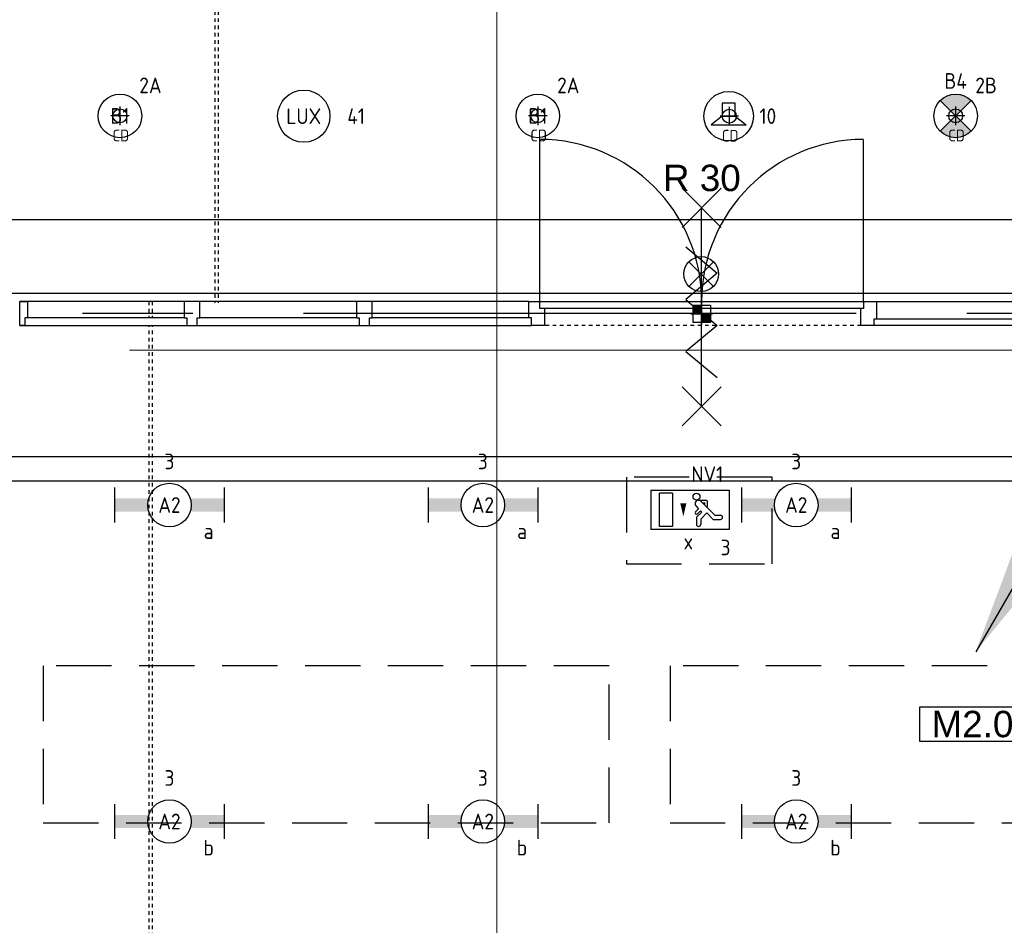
# Model space of a CAD drawing. Header units: millimetres. Extents: x -38032 to 104346, y -31182 to 78566.
# Tile 83 of 213: x 47869 to 53524, y 19773 to 24971. Entities that reach past the tile are written whole.
import ezdxf
from ezdxf.enums import TextEntityAlignment as Align

# ---------------------------------------------------------------- set-up
doc = ezdxf.new("R2010")
doc.units = ezdxf.units.MM
doc.header["$LTSCALE"] = 100
doc.set_wipeout_variables(frame=1)
for name, pattern in [('HIDDEN2', [4.7625, 3.175, -1.5875]), ('PHANTOM', [63.5, 31.75, -6.35, 6.35, -6.35, 6.35, -6.35]), ('STYLE_01', [0.41664, 0.20828, -0.20836]), ('STYLE_11', [5, 3.888855, -0.416718, 0.277786, -0.416641])]:
    doc.linetypes.add(name, pattern=pattern)
for name, color, linetype in [('AB$1A---_ATTRIB035', 8, 'Continuous'), ('AL$1A---_ALGEMEEN', 8, 'Continuous'), ('AL------_MAATV', 200, 'Continuous'), ('AL------_SPARING', 2, 'Continuous'), ('AT$1A---_TEKST100', 8, 'Continuous'), ('BOUWKUNDIG', 8, 'Continuous'), ('EB6421--_ATTRIB', 2, 'Continuous'), ('EL6121--', 3, 'Continuous'), ('EL6311--', 3, 'Continuous'), ('EL6311--_meetgegevens LUX-waarden', 3, 'Continuous'), ('el6311--nv', 7, 'Continuous'), ('EL6350--', 3, 'Continuous'), ('EL6421--', 3, 'Continuous'), ('EL6511--', 3, 'Continuous'), ('Kastenscheiding', 4, 'PHANTOM'), ('LICHT_TEXT018', 1, 'Continuous'), ('versterkte strook', 7, 'Continuous')]:
    doc.layers.add(name, color=color, linetype=linetype)
doc.layers.add('stramien', color=1, linetype='Continuous', lineweight=9)
doc.styles.add('Arial', font='ARIAL.TTF')
doc.styles.add('BURO-018', font='iso.shx', dxfattribs={"height": 90})
doc.styles.get("Standard").update_dxf_attribs({"font": 'iso.shx'})

# ---------------------------------------------------------------- blocks, each defined once
blk = doc.blocks.new('1115C2J')
at = {"color": 0, "linetype": 'Continuous'}
for p, q in [((-4.5, 5.5), (4.5, 5.5)), ((-4.5, 1), (-4.5, 5.5)), ((-1.24, 4.31), (-1.24, 4.91)), ((-0.76, 4.11), (-0.76, 4.91)), ((2, 5.15), (3.5, 5.15)), ((2, 1.35), (2, 5.15)), ((3.5, 5.15), (3.5, 1.35)), ((4.5, 1), (4.5, 5.5)), ((-2.68, 4.35), (-3.52, 4.35)), ((-2.88, 3.87), (-3.52, 3.87)), ((-1.27, 2.26), (-2.88, 3.87)), ((-1.94, 3.61), (-2.68, 4.35)), ((-1.24, 4.31), (-1.94, 3.61)), ((-1.37, 3.5), (-0.76, 4.11)), ((-1.23, 3.35), (-1.37, 3.5)), ((-0.87, 3.71), (-1.23, 3.35)), ((-0.65, 3.49), (-1.01, 3.13)), ((-1.94, 2.93), (-2.04, 2.83)), ((-2.04, 2.83), (-2.04, 2.34)), ((-1.71, 2.7), (-1.72, 2.7)), ((-1.72, 2.7), (-1.72, 2.46)), ((-1.47, 2.46), (-1.72, 2.46)), ((-0.71, 2.83), (-1.01, 3.13)), ((-0.99, 2.14), (-1.84, 2.14)), ((2, 1.35), (3.5, 1.35)), ((4.5, 1), (-4.5, 1))]:
    blk.add_line(p, q, dxfattribs=at)
blk.add_lwpolyline([(0.75, 4, 0, 0.7, 0), (0.75, 2.5, 0.7, 0.7, 0)], format="xyseb", dxfattribs=at)
blk.add_circle((-0.76, 1.75), 0.4, dxfattribs=at)
for centre, radius, start, end in [((-1, 4.91), 0.24, 0, 180), ((-3.52, 4.11), 0.24, 90, 270), ((-0.76, 3.6), 0.16, 315, 135), ((-1.84, 2.34), 0.2, 180, 270), ((-0.99, 2.54), 0.4, 225, 45)]:
    blk.add_arc(centre, radius, start, end, dxfattribs=at)
at = {"color": 0, "linetype": 'Continuous', "style": 'BURO-018'}
for tag, p in [('E_GKAST', (0, 15.17)), ('E_GROEP', (0, 12.17)), ('E_SGROEP', (4.5, 12.17)), ('E_ARMCODE', (0, 8))]:
    blk.add_attdef(tag, text='', height=1.8, dxfattribs=at).set_placement(p, align=Align.MIDDLE)
at = {"layer": 'EL6350--', "color": 1, "style": 'BURO-018'}
blk.add_text('x', height=1.8, dxfattribs=at).set_placement((-0.38, 6.53))
blk = doc.blocks.new('1115B3A')
at = {"color": 0, "linetype": 'Continuous'}
blk.add_circle((0, 0), 2.5, dxfattribs=at)
at = {"color": 0, "linetype": 'Continuous', "style": 'BURO-018'}
for tag, p in [('E_GKAST', (0, 8)), ('E_GROEP', (0, 5)), ('E_SGROEP', (4.5, 5)), ('E_ARMCODE', (0, 0)), ('E_SLET', (4.5, -1))]:
    blk.add_attdef(tag, text='', height=1.8, dxfattribs=at).set_placement(p, align=Align.MIDDLE)
blk = doc.blocks.new('E00018')
at = {"color": 0, "linetype": 'Continuous'}
for p, q in [((-1.77, -1.77), (1.77, 1.77)), ((1.77, -1.77), (-1.77, 1.77))]:
    blk.add_line(p, q, dxfattribs=at)
at = {"color": 0, "linetype": 'Continuous', "const_width": 2.5}
for points in [[(-0.88, 0.88, -0.198912), (0, 1.25, -0.198912), (0.88, 0.88, -1)], [(-0.88, -0.88, 0.198912), (0, -1.25, 0.198912), (0.88, -0.88, 1)]]:
    blk.add_lwpolyline(points, format="xyb", dxfattribs=at)
blk = doc.blocks.new('1115B3A-NO1')
at = {"color": 0, "linetype": 'Continuous'}
blk.add_circle((0, 0), 2.5, dxfattribs=at)
at = {"color": 0, "zscale": 100}
blk.add_blockref('E00018', (0, 0), dxfattribs=at)
at = {"color": 0, "linetype": 'Continuous', "style": 'BURO-018'}
for tag, p in [('E_GKAST', (0, 8)), ('E_GROEP', (0, 5)), ('E_SGROEP', (4.5, 5)), ('E_ARMCODE', (0, 0)), ('E_SLET', (4.5, -1))]:
    blk.add_attdef(tag, text='', height=1.8, dxfattribs=at).set_placement(p, align=Align.MIDDLE)
blk = doc.blocks.new('E00024')
at = {"color": 0, "linetype": 'Continuous'}
for p, q in [((-1.41, 1.59), (1.41, 4.41)), ((-1.41, 4.41), (1.41, 1.59))]:
    blk.add_line(p, q, dxfattribs=at)
blk.add_circle((0, 3), 2, dxfattribs=at)
at = {"color": 0, "linetype": 'Continuous', "style": 'BURO-018'}
blk.add_attdef('E_TEXT1', text='', height=1.8, dxfattribs=at).set_placement((0, 7.5), align=Align.MIDDLE)
at = {"color": 0, "linetype": 'Continuous', "style": 'BURO-018', "flags": 1}
blk.add_attdef('E_MATCODE', (0, 0), '', height=1.8, dxfattribs=at)
blk = doc.blocks.new('E00170')
at = {"color": 0, "linetype": 'Continuous'}
for q in [(5, 8.66), (-5, -8.66)]:
    blk.add_line((0, 0), q, dxfattribs=at)
for points in [[(5, 8.66, 0, 1, 0), (3.5, 6.062, 1, 1, 0)], [(-5, -8.66, 0, 1, 0), (-3.5, -6.062, 1, 1, 0)]]:
    blk.add_lwpolyline(points, format="xyseb", dxfattribs=at)
at = {"color": 0, "const_width": 0.5}
blk.add_lwpolyline([(-0.25, 0, 1), (0.25, 0, 1)], format="xyb", close=True, dxfattribs=at)
at = {"color": 0, "linetype": 'Continuous'}
blk.add_circle((0, 0), 0.5, dxfattribs=at)
blk = doc.blocks.new('1115B6630')
at = {"color": 0}
for p, q in [((-6.3, 2), (-6.3, -2)), ((6.3, 2), (6.3, -2))]:
    blk.add_line(p, q, dxfattribs=at)
at = {"color": 0, "linetype": 'Continuous'}
blk.add_circle((0, 0), 2.5, dxfattribs=at)
at = {"color": 0}
for points in [[(-2.5, 0.75), (-6.3, 0.75), (-2.5, -0.75), (-6.3, -0.75)], [(2.5, 0.75), (6.3, 0.75), (2.5, -0.75), (6.3, -0.75)]]:
    blk.add_solid(points, dxfattribs=at)
at = {"color": 0, "linetype": 'Continuous', "style": 'BURO-018'}
for tag, p in [('E_GKAST', (0, 8)), ('E_GROEP', (0, 5)), ('E_SGROEP', (4.5, 5)), ('E_ARMCODE', (0, 0)), ('E_SLET', (4.5, -3))]:
    blk.add_attdef(tag, text='', height=1.8, dxfattribs=at).set_placement(p, align=Align.MIDDLE)
blk = doc.blocks.new('E00497')
at = {"color": 0}
for p, q in [((0, 0.75), (1, 2)), ((1, -2), (1, 2)), ((0, 0.75), (-1.5, 0.75)), ((0, -0.75), (0, 0.75)), ((-1.5, -0.75), (0, -0.75)), ((0, -0.75), (1, -2))]:
    blk.add_line(p, q, dxfattribs=at)
blk.add_line((-1.5, 0.75), (-1.5, -0.75))
blk.add_circle((0, 0), 2.84, dxfattribs=at)
at = {"color": 0, "linetype": 'Continuous', "style": 'BURO-018'}
blk.add_attdef('E_TEXT1', text='', height=1.8, dxfattribs=at).set_placement((0, 4.5), align=Align.MIDDLE)
at = {"color": 0, "linetype": 'Continuous', "style": 'BURO-018', "flags": 1}
blk.add_attdef('E_MATCODE', text='', height=1.8, dxfattribs=at).set_placement((0, 0), align=Align.MIDDLE)
blk = doc.blocks.new('Centraaldoos')
at = {"color": 1, "linetype": 'Continuous'}
for p, q in [((-2, 0), (2, 0)), ((0, -2), (0, 2))]:
    blk.add_line(p, q, dxfattribs=at)
at = {"color": 0, "linetype": 'Continuous'}
blk.add_circle((0, 0), 1.5, dxfattribs=at)
at = {"color": 0, "linetype": 'Continuous', "style": 'BURO-018'}
blk.add_attdef('AL_POSNR', text='', height=1.8, dxfattribs=at).set_placement((0, 3), align=Align.CENTER)
at = {"color": 0, "linetype": 'Continuous', "style": 'BURO-018', "flags": 1}
blk.add_attdef('AL_OMS', (0, 0), '', height=1.8, dxfattribs=at)
at = {"layer": 'AL------_MAATV', "style": 'BURO-018'}
blk.add_text('CD', height=2.531, rotation=180, dxfattribs=at).set_placement((1.61, 5.48))
blk = doc.blocks.new('Sparing 100x100')
at = {"color": 1, "linetype": 'Continuous'}
for p, q in [((0, -2.5), (0, 2.5)), ((-2.5, 0), (2.5, 0))]:
    blk.add_line(p, q, dxfattribs=at)
at = {"color": 0, "linetype": 'Continuous'}
for p, q in [((-2, 2), (2, 2)), ((-2, -2), (-2, 2)), ((2, 2), (2, -2)), ((2, -2), (-2, -2))]:
    blk.add_line(p, q, dxfattribs=at)
for points in [[(-2, 2), (0, 2), (-2, 0), (0, 0)], [(0, 0), (2, 0), (0, -2), (2, -2)]]:
    blk.add_solid(points, dxfattribs=at)
at = {"color": 0, "linetype": 'Continuous', "style": 'BURO-018'}
blk.add_attdef('AL_POSNR', text='', height=1.8, dxfattribs=at).set_placement((0, 3), align=Align.CENTER)
at = {"color": 0, "linetype": 'Continuous', "style": 'BURO-018', "flags": 1}
blk.add_attdef('AL_OMS', (0, 0), '', height=1.8, dxfattribs=at)
blk = doc.blocks.new('ruimtenummer')
at = {"layer": 'AL$1A---_ALGEMEEN', "color": 0, "flags": 1}
for tag, p in [('peil', (-450, -397.1)), ('onderdeel', (-450, -669.8))]:
    blk.add_attdef(tag, p, '', height=151.5, dxfattribs=at)
at = {"color": 0}
blk.add_wipeout([(-450, 100), (450, 100), (450, -100), (-450, -100)], dxfattribs=at).dxf.layer = 'AL$1A---_ALGEMEEN'
at = {"layer": 'AL$1A---_ALGEMEEN', "color": 0}
blk.add_lwpolyline([(-450, 100), (450, 100), (450, -100), (-450, -100)], close=True, dxfattribs=at)
at = {"layer": 'AL$1A---_ALGEMEEN', "color": 0, "style": 'Arial'}
blk.add_attdef('ruimtenummer', text='', height=151.5, dxfattribs=at).set_placement((0, 78), align=Align.TOP_CENTER)
blk = doc.blocks.new('Group-27')
at = {"layer": 'AL$1A---_ALGEMEEN', "color": 0}
for p, q in [((-97.5, 382.003125), (127.5, 157.003125)), ((-97.5, 157.003125), (127.5, 382.003125))]:
    blk.add_line(p, q, dxfattribs=at)
at = {"layer": 'AL$1A---_ALGEMEEN', "color": 0, "flags": 1}
blk.add_attdef('B60_30', (-97.5, 157.003125), '', height=0.2, dxfattribs=at)
blk = doc.blocks.new('Group-28')
at = {"layer": 'AL$1A---_ALGEMEEN', "color": 0}
for p, q in [((-97.5, -757.809375), (127.5, -982.809375)), ((-97.5, -982.809375), (127.5, -757.809375))]:
    blk.add_line(p, q, dxfattribs=at)
at = {"layer": 'AL$1A---_ALGEMEEN', "color": 0, "flags": 1}
blk.add_attdef('B60_30', (-97.5, -982.809375), '', height=0.2, dxfattribs=at)
blk = doc.blocks.new('wrd 30 zelfsl')
at = {"layer": 'AL$1A---_ALGEMEEN', "color": 0}
blk.add_line((15, -870.3), (15, 269.5), dxfattribs=at)
blk.add_lwpolyline([(-75, 45.3), (105, -106.5), (-75, -256.1), (105, -405.7), (-75, -555.2), (105, -704.7)], dxfattribs=at)
for name in ['Group-27', 'Group-28']:
    blk.add_blockref(name, (0, 0), dxfattribs=at)
at = {"layer": 'AT$1A---_TEKST100', "style": 'Arial'}
blk.add_text('R 30', height=151.52, dxfattribs=at).set_placement((16, 516.7), align=Align.TOP_CENTER)
blk = doc.blocks.new('32x 90x139')
at = {"color": 0}
blk.add_wipeout([(0, 45), (-94, 45), (-94, 30), (-139, 30), (-139, -30), (-94, -30), (-94, -45), (0, -45)], dxfattribs=at).dxf.layer = 'AL$1A---_ALGEMEEN'
at = {"layer": 'AL$1A---_ALGEMEEN', "color": 0}
blk.add_lwpolyline([(0, 45), (-94, 45), (-94, 30), (-139, 30), (-139, -30), (-94, -30), (-94, -45), (0, -45)], close=True, dxfattribs=at)
blk = doc.blocks.new('32x_hout-mk 858-p')
at = {"layer": 'AL$1A---_ALGEMEEN', "color": 0}
for points in [[(-2987, 139), (-5912, 139), (-5912, 0), (-2987, 0)], [(-990, 139), (-45, 139), (-45, 0), (-990, 0)]]:
    blk.add_lwpolyline(points, close=True, dxfattribs=at)
at = {"color": 0}
for points in [[(-5912, 139), (-5867, 139), (-5867, 0), (-5912, 0)], [(-2987, 139), (-2897, 139), (-2897, 0), (-2987, 0)], [(-1080, 139), (-990, 139), (-990, 0), (-1080, 0)], [(-90, 139), (-45, 139), (-45, 0), (-90, 0)]]:
    blk.add_wipeout(points, dxfattribs=at).dxf.layer = 'AL$1A---_ALGEMEEN'
at = {"layer": 'AL$1A---_ALGEMEEN', "color": 0, "linetype": 'STYLE_01'}
blk.add_line((-1080, 0), (-2897, 0), dxfattribs=at)
at = {"layer": 'AL$1A---_ALGEMEEN', "color": 0}
for points in [[(-5912, 139), (-5867, 139), (-5867, 0), (-5912, 0)], [(-2987, 139), (-2897, 139), (-2897, 0), (-2987, 0)], [(-1080, 139), (-990, 139), (-990, 0), (-1080, 0)], [(-90, 139), (-45, 139), (-45, 0), (-90, 0)]]:
    blk.add_lwpolyline(points, close=True, dxfattribs=at)
at = {"color": 0}
for points in [[(-1995, 139), (-1065, 139), (-1065, 99), (-1995, 99)], [(-2972, 45), (-5882, 45), (-5882, 0), (-2972, 0)], [(-1005, 40), (-75, 40), (-75, 0), (-1005, 0)]]:
    blk.add_wipeout(points, dxfattribs=at).dxf.layer = 'AL$1A---_ALGEMEEN'
at = {"layer": 'AL$1A---_ALGEMEEN', "color": 0}
blk.add_line((-1065, 139), (-1065, 1065), dxfattribs=at)
for points in [[(-1995, 139), (-1065, 139), (-1065, 99), (-1995, 99)], [(-2972, 45), (-5882, 45), (-5882, 0), (-2972, 0)], [(-1005, 40), (-75, 40), (-75, 0), (-1005, 0)]]:
    blk.add_lwpolyline(points, close=True, dxfattribs=at)
blk.add_arc((-1065, 139), 930, 90, 180, dxfattribs=at)
at = {"layer": 'AL$1A---_ALGEMEEN', "color": 0, "rotation": 90}
for p in [(-4922, 139), (-3932, 139)]:
    blk.add_blockref('32x 90x139', p, dxfattribs=at)
at = {"color": 0}
blk.add_wipeout([(-2925, 139), (-1995, 139), (-1995, 99), (-2925, 99)], dxfattribs=at).dxf.layer = 'AL$1A---_ALGEMEEN'
at = {"layer": 'AL$1A---_ALGEMEEN', "color": 0}
blk.add_line((-2925, 139), (-2925, 1065), dxfattribs=at)
blk.add_lwpolyline([(-2925, 139), (-1995, 139), (-1995, 99), (-2925, 99)], close=True, dxfattribs=at)
blk.add_arc((-2925, 139), 930, 0, 90, dxfattribs=at)
blk.add_blockref('wrd 30 zelfsl', (-2010, 407.1), dxfattribs=at)
blk = doc.blocks.new('200254 W 212 3 04-12-2007')
at = {"layer": 'AL$1A---_ALGEMEEN', "linetype": 'STYLE_01'}
for p, q in [((12791.5, 492.4), (12791.5, -1640)), ((12811.5, 492.4), (12811.5, -1640)), ((12412, -1632.6), (12412, -19304.6)), ((12432, -1632.6), (12432, -19300.1))]:
    blk.add_line(p, q, dxfattribs=at)
at = {"layer": 'AL$1A---_ALGEMEEN'}
blk.add_lwpolyline([(-6737.5, 442), (20543, 442.4), (20543, -1587.3), (-6737.5, -1587.8)], close=True, dxfattribs=at)
ref = blk.add_blockref('ruimtenummer', (17290.4, -4059.5), dxfattribs=dict(at, rotation=180))
ref.add_attrib('ruimtenummer', 'M2.04/2', dxfattribs={"layer": 'AB$1A---_ATTRIB035', "height": 151.52, "style": 'Arial'}).set_placement((17290.4, -3982.6), align=Align.TOP_CENTER)
blk.add_lwpolyline([(11136, -2523.6), (19117, -2523.6), (19117, -10323.6), (11136, -10323.6)], close=True, dxfattribs=at)
blk.add_blockref('32x_hout-mk 858-p', (17583, -1771.6), dxfattribs=at)
at = {"layer": 'stramien', "linetype": 'STYLE_11', "ltscale": 50}
for p, q in [((14411, -38914.6), (14411, 22365.4)), ((-37699, -1912.6), (65520.6, -1912.6))]:
    blk.add_line(p, q, dxfattribs=at)
blk = doc.blocks.new('080101-lux')
at = {"color": 0, "linetype": 'Continuous'}
blk.add_circle((0, 0), 3, dxfattribs=at)
at = {"color": 0, "linetype": 'Continuous', "style": 'BURO-018'}
blk.add_attdef('E_TEXT', text='', height=1.8, dxfattribs=at).set_placement((0, 0), align=Align.MIDDLE)
at = {"color": 0, "linetype": 'Continuous', "style": 'BURO-018', "flags": 1}
for tag, p in [('E_ID', (0, 0)), ('E_NUMMER', (0, -5))]:
    blk.add_attdef(tag, p, '', height=1.8, dxfattribs=at)
at = {"color": 0, "linetype": 'Continuous', "style": 'BURO-018'}
blk.add_attdef('E_KODE', text='', height=1.8, dxfattribs=at).set_placement((5, 0), align=Align.MIDDLE_LEFT)

msp = doc.modelspace()

# ---------------------------------------------------------------- block references
at = {"layer": 'BOUWKUNDIG'}
msp.add_blockref('200254 W 212 3 04-12-2007', (36198, 24986.5), dxfattribs=at)

# ---------------------------------------------------------------- next in the draw order: linework, layer by layer
at = {"layer": 'Kastenscheiding'}
msp.add_line((59024, 23285.6), (15871, 23285.6), dxfattribs=at)
at = {"layer": 'LICHT_TEXT018', "linetype": 'HIDDEN2'}
for points in [[(51353.5, 21847.2), (52191.4, 21847.2), (52191.4, 22344.9), (51353.5, 22344.9)], [(48004.3, 20361.3), (51254.3, 20361.3), (51254.3, 21261.3), (48004.3, 21261.3)], [(51604.3, 20361.3), (54854.3, 20361.3), (54854.3, 21261.3), (51604.3, 21261.3)]]:
    msp.add_lwpolyline(points, close=True, dxfattribs=at)
at = {"layer": 'versterkte strook'}
for p, q in [((8368.1, 23825), (81845.1, 23825)), ((8368.1, 22325), (81845.1, 22325))]:
    msp.add_line(p, q, dxfattribs=at)

# ---------------------------------------------------------------- next in the draw order: block references
at = {"layer": 'AL------_SPARING', "xscale": 26.66666666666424, "yscale": 26.66666666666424, "zscale": 26.66666666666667, "rotation": 180}
for p in [(48444.9, 24419), (50844.9, 24419), (51944.7, 24417.5), (53244.9, 24419)]:
    msp.add_blockref('Centraaldoos', p, dxfattribs=at)
at = {"layer": 'AL------_SPARING', "xscale": 25, "yscale": 25, "zscale": 25}
msp.add_blockref('Sparing 100x100', (51786.3, 23282.3), dxfattribs=at)
at = {"layer": 'EL6121--', "xscale": 200, "yscale": 200, "zscale": 200}
msp.add_blockref('E00170', (54360, 23075), dxfattribs=at)
at = {"layer": 'EL6311--'}
ref = msp.add_blockref('1115B3A', (48444.9, 24419), dxfattribs=dict(at, xscale=50, yscale=50, zscale=50))
ref.add_attrib('E_ARMCODE', 'B1', dxfattribs={"layer": '0', "color": 1, "linetype": 'Continuous', "height": 90, "style": 'BURO-018'}).set_placement((48444.9, 24419), align=Align.MIDDLE)
ref.add_attrib('E_GROEP', '2A', dxfattribs={"layer": '0', "color": 1, "linetype": 'Continuous', "height": 90, "style": 'BURO-018'}).set_placement((48619.9, 24594), align=Align.MIDDLE)
ref = msp.add_blockref('1115B3A', (50844.9, 24419), dxfattribs=dict(at, xscale=50, yscale=50, zscale=50))
ref.add_attrib('E_ARMCODE', 'B1', dxfattribs={"layer": '0', "color": 1, "linetype": 'Continuous', "height": 90, "style": 'BURO-018'}).set_placement((50844.9, 24419), align=Align.MIDDLE)
ref.add_attrib('E_GROEP', '2A', dxfattribs={"layer": '0', "color": 1, "linetype": 'Continuous', "height": 90, "style": 'BURO-018'}).set_placement((51019.9, 24594), align=Align.MIDDLE)
ref = msp.add_blockref('1115B6630', (48729.3, 22185.3), dxfattribs=dict(at, xscale=50, yscale=50, zscale=50))
ref.add_attrib('E_ARMCODE', 'A2', dxfattribs={"layer": '0', "color": 1, "linetype": 'Continuous', "height": 90, "style": 'BURO-018'}).set_placement((48729.3, 22185.3), align=Align.MIDDLE)
ref.add_attrib('E_SLET', 'a', dxfattribs={"layer": '0', "color": 1, "linetype": 'Continuous', "height": 90, "style": 'BURO-018'}).set_placement((48954.3, 22035.3), align=Align.MIDDLE)
ref.add_attrib('E_GROEP', '3', dxfattribs={"layer": '0', "color": 1, "linetype": 'Continuous', "height": 90, "style": 'BURO-018'}).set_placement((48729.3, 22435.3), align=Align.MIDDLE)
ref = msp.add_blockref('1115B6630', (50529.3, 22185.3), dxfattribs=dict(at, xscale=50, yscale=50, zscale=50))
ref.add_attrib('E_ARMCODE', 'A2', dxfattribs={"layer": '0', "color": 1, "linetype": 'Continuous', "height": 90, "style": 'BURO-018'}).set_placement((50529.3, 22185.3), align=Align.MIDDLE)
ref.add_attrib('E_SLET', 'a', dxfattribs={"layer": '0', "color": 1, "linetype": 'Continuous', "height": 90, "style": 'BURO-018'}).set_placement((50754.3, 22035.3), align=Align.MIDDLE)
ref.add_attrib('E_GROEP', '3', dxfattribs={"layer": '0', "color": 1, "linetype": 'Continuous', "height": 90, "style": 'BURO-018'}).set_placement((50529.3, 22435.3), align=Align.MIDDLE)
ref = msp.add_blockref('1115B6630', (52329.3, 22185.3), dxfattribs=dict(at, xscale=50, yscale=50, zscale=50))
ref.add_attrib('E_ARMCODE', 'A2', dxfattribs={"layer": '0', "color": 1, "linetype": 'Continuous', "height": 90, "style": 'BURO-018'}).set_placement((52329.3, 22185.3), align=Align.MIDDLE)
ref.add_attrib('E_SLET', 'a', dxfattribs={"layer": '0', "color": 1, "linetype": 'Continuous', "height": 90, "style": 'BURO-018'}).set_placement((52554.3, 22035.3), align=Align.MIDDLE)
ref.add_attrib('E_GROEP', '3', dxfattribs={"layer": '0', "color": 1, "linetype": 'Continuous', "height": 90, "style": 'BURO-018'}).set_placement((52329.3, 22435.3), align=Align.MIDDLE)
ref = msp.add_blockref('1115B6630', (48729.3, 20368.6), dxfattribs=dict(at, xscale=50, yscale=50, zscale=50))
ref.add_attrib('E_ARMCODE', 'A2', dxfattribs={"layer": '0', "color": 1, "linetype": 'Continuous', "height": 90, "style": 'BURO-018'}).set_placement((48729.3, 20368.6), align=Align.MIDDLE)
ref.add_attrib('E_SLET', 'b', dxfattribs={"layer": '0', "color": 1, "linetype": 'Continuous', "height": 90, "style": 'BURO-018'}).set_placement((48954.3, 20218.6), align=Align.MIDDLE)
ref.add_attrib('E_GROEP', '3', dxfattribs={"layer": '0', "color": 1, "linetype": 'Continuous', "height": 90, "style": 'BURO-018'}).set_placement((48729.3, 20618.6), align=Align.MIDDLE)
ref = msp.add_blockref('1115B6630', (50529.3, 20368.6), dxfattribs=dict(at, xscale=50, yscale=50, zscale=50))
ref.add_attrib('E_ARMCODE', 'A2', dxfattribs={"layer": '0', "color": 1, "linetype": 'Continuous', "height": 90, "style": 'BURO-018'}).set_placement((50529.3, 20368.6), align=Align.MIDDLE)
ref.add_attrib('E_SLET', 'b', dxfattribs={"layer": '0', "color": 1, "linetype": 'Continuous', "height": 90, "style": 'BURO-018'}).set_placement((50754.3, 20218.6), align=Align.MIDDLE)
ref.add_attrib('E_GROEP', '3', dxfattribs={"layer": '0', "color": 1, "linetype": 'Continuous', "height": 90, "style": 'BURO-018'}).set_placement((50529.3, 20618.6), align=Align.MIDDLE)
ref = msp.add_blockref('1115B6630', (52329.3, 20368.6), dxfattribs=dict(at, xscale=50, yscale=50, zscale=50))
ref.add_attrib('E_ARMCODE', 'A2', dxfattribs={"layer": '0', "color": 1, "linetype": 'Continuous', "height": 90, "style": 'BURO-018'}).set_placement((52329.3, 20368.6), align=Align.MIDDLE)
ref.add_attrib('E_SLET', 'b', dxfattribs={"layer": '0', "color": 1, "linetype": 'Continuous', "height": 90, "style": 'BURO-018'}).set_placement((52554.3, 20218.6), align=Align.MIDDLE)
ref.add_attrib('E_GROEP', '3', dxfattribs={"layer": '0', "color": 1, "linetype": 'Continuous', "height": 90, "style": 'BURO-018'}).set_placement((52329.3, 20618.6), align=Align.MIDDLE)
at = {"layer": 'EL6311--_meetgegevens LUX-waarden'}
ref = msp.add_blockref('080101-lux', (49500.6, 24417.3), dxfattribs=dict(at, xscale=50, yscale=50, zscale=50))
ref.add_attrib('E_TEXT', 'LUX', dxfattribs={"layer": '0', "color": 1, "linetype": 'Continuous', "height": 90, "style": 'BURO-018'}).set_placement((49500.6, 24417.3), align=Align.MIDDLE)
ref.add_attrib('E_KODE', '41', dxfattribs={"layer": '0', "color": 1, "linetype": 'Continuous', "height": 90, "style": 'BURO-018'}).set_placement((49750.6, 24417.3), align=Align.MIDDLE_LEFT)
at = {"layer": 'el6311--nv'}
ref = msp.add_blockref('1115B3A-NO1', (53244.9, 24419), dxfattribs=dict(at, xscale=50, yscale=50, zscale=50))
ref.add_attrib('E_ARMCODE', 'B4', dxfattribs={"layer": '0', "color": 1, "linetype": 'Continuous', "height": 90, "style": 'BURO-018'}).set_placement((53244.9, 24619.6), align=Align.MIDDLE)
ref.add_attrib('E_GROEP', '2B', dxfattribs={"layer": '0', "color": 1, "linetype": 'Continuous', "height": 90, "style": 'BURO-018'}).set_placement((53419.9, 24594), align=Align.MIDDLE)
ref = msp.add_blockref('1115C2J', (51718.3, 22320.2), dxfattribs=dict(at, xscale=50, yscale=50, zscale=50, rotation=180))
ref.add_attrib('E_ARMCODE', 'NV1', dxfattribs={"layer": '0', "color": 1, "linetype": 'Continuous', "height": 90, "style": 'BURO-018'}).set_placement((51818.4, 22362.2), align=Align.MIDDLE)
ref.add_attrib('E_GROEP', '3', dxfattribs={"layer": '0', "color": 1, "linetype": 'Continuous', "height": 90, "style": 'BURO-018'}).set_placement((51923.3, 21941.7), align=Align.MIDDLE)
at = {"layer": 'EL6421--'}
ref = msp.add_blockref('E00497', (51941.4, 24417.5), dxfattribs=dict(at, xscale=50, yscale=50, zscale=50, rotation=270))
ref.add_attrib('E_TEXT1', '10', dxfattribs={"layer": 'EB6421--_ATTRIB', "color": 1, "linetype": 'Continuous', "height": 90, "style": 'BURO-018'}).set_placement((52166.4, 24417.5), align=Align.MIDDLE)
at = {"layer": 'EL6511--', "xscale": 50, "yscale": 50, "zscale": 50}
msp.add_blockref('E00024', (51783.4, 23361.1), dxfattribs=at)

doc.saveas('drawing.dxf')
